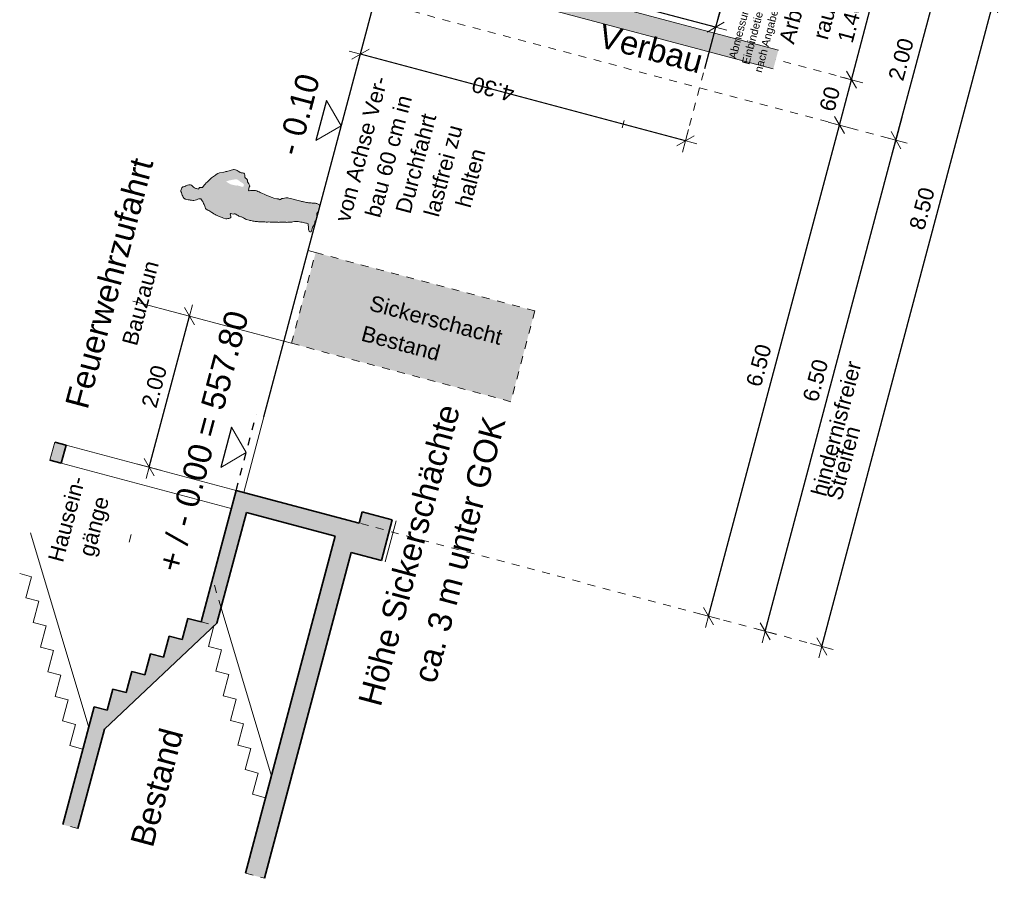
# Model space of a CAD drawing. Header units: metres. Extents: x 4462371 to 4462630, y 5328161 to 5328403.
# Tile 145 of 152: x 4462455 to 4462467, y 5328355 to 5328366. Entities that reach past the tile are written whole.
import ezdxf

# ---------------------------------------------------------------- set-up
doc = ezdxf.new("R2010")
doc.units = ezdxf.units.M
doc.header["$PDMODE"] = 65
doc.linetypes.add('AUSGEZOGEN', pattern=[0])
doc.linetypes.add('VERDECKT2_S2', pattern=[0.15, 0.1, -0.05])
for name, color, linetype, lineweight in [('Maßlinie_Allgemein', 7, 'AUSGEZOGEN', 13), ('Raum', 7, 'AUSGEZOGEN', 13), ('Standard', 7, 'AUSGEZOGEN', 13)]:
    doc.layers.add(name, color=color, linetype=linetype, lineweight=lineweight)
doc.styles.add('ARIAL', font='ARIAL.TTF')
doc.dimstyles.new('_DIMSTYLE_12', dxfattribs={"dimtxt": 0.2, "dimasz": 0.3, "dimexe": 0, "dimexo": 0, "dimgap": 0.1, "dimtad": 2, "dimrnd": 0.01, "dimzin": 4, "dimdsep": 46, "dimtxsty": 'ARIAL', "dimblk1": 'ALL_ML_STRICH', "dimblk2": 'ALL_ML_STRICH', "dimsah": 1, "dimcen": 0, "dimclrd": 7, "dimclre": 7, "dimclrt": 7, "dimadec": 0, "dimazin": 0, "dimtfac": 1, "dimtdec": 0, "dimtix": 1, "dimtmove": 2, "dimatfit": 3, "dimfxl": 0, "dimtzin": 0, "dimlwd": 0, "dimlwe": 13, "dimarcsym": 0})
doc.dimstyles.new('_DIMSTYLE_20', dxfattribs={"dimtxt": 0.2, "dimasz": 0.3, "dimexe": 0, "dimexo": 0, "dimgap": 0.1, "dimtad": 2, "dimdec": 1, "dimlfac": 100, "dimrnd": 0.5, "dimzin": 4, "dimdsep": 46, "dimtxsty": 'ARIAL', "dimblk1": 'ALL_ML_STRICH', "dimblk2": 'ALL_ML_STRICH', "dimsah": 1, "dimcen": 0, "dimclrd": 7, "dimclre": 7, "dimclrt": 7, "dimadec": 0, "dimazin": 0, "dimtfac": 1, "dimtdec": 0, "dimtix": 1, "dimtmove": 2, "dimatfit": 3, "dimfxl": 0, "dimtvp": 1.2, "dimtzin": 0, "dimlwd": 0, "dimlwe": 13, "dimarcsym": 0})
doc.dimstyles.new('_DIMSTYLE_3', dxfattribs={"dimtxt": 0.2, "dimasz": 0.3, "dimexe": 0, "dimexo": 0, "dimgap": 0.1, "dimtad": 2, "dimrnd": 0.005, "dimzin": 4, "dimdsep": 46, "dimtxsty": 'ARIAL', "dimblk1": 'ALL_ML_STRICH', "dimblk2": 'ALL_ML_STRICH', "dimsah": 1, "dimcen": 0, "dimclrd": 7, "dimclre": 7, "dimclrt": 7, "dimadec": 0, "dimazin": 0, "dimtfac": 1, "dimtdec": 0, "dimtix": 1, "dimtmove": 2, "dimatfit": 3, "dimfxl": 0, "dimtzin": 0, "dimlwd": 0, "dimlwe": 13, "dimarcsym": 0})

# ---------------------------------------------------------------- blocks, each defined once
blk = doc.blocks.new('ALL_ML_STRICH')
at = {"color": 0, "linetype": 'ByBlock', "lineweight": -2}
for p, q in [((0, -0.5), (0, 0.5)), ((-1, 0), (0.5, 0)), ((-0.3, -0.3), (0.3, 0.3))]:
    blk.add_line(p, q, dxfattribs=at)
blk = doc.blocks.new('*D401')
at = {"layer": 'DEFPOINTS', "color": 7, "linetype": 'AUSGEZOGEN', "lineweight": 13}
for p in [(4462464.211, 5328365.132), (4462459.037, 5328359.783), (4462464.23, 5328358.4)]:
    blk.add_point(p, dxfattribs=at)
at = {"layer": 'Maßlinie_Allgemein', "color": 7, "linetype": 'AUSGEZOGEN', "lineweight": -2}
for p, q in [((4462464.23, 5328358.4), (4462465.902, 5328364.681)), ((4462465.902, 5328364.681), (4462465.902, 5328364.681)), ((4462464.23, 5328358.4), (4462464.23, 5328358.4))]:
    blk.add_line(p, q, dxfattribs=at)
at = {"layer": 'Maßlinie_Allgemein', "color": 7, "linetype": 'AUSGEZOGEN', "lineweight": 13, "xscale": 0.3, "yscale": 0.3, "zscale": 0.3}
for p, rotation in [((4462465.902, 5328364.681), 75.08618496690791), ((4462464.23, 5328358.4), 255.0861849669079)]:
    blk.add_blockref('ALL_ML_STRICH', p, dxfattribs=dict(at, rotation=rotation))
at = {"layer": 'Maßlinie_Allgemein', "color": 7, "linetype": 'AUSGEZOGEN', "lineweight": 13, "insert": (4462464.813, 5328360.164), "char_height": 0.2, "width": 0.01, "attachment_point": 1, "rotation": 75.0862, "line_spacing_factor": 0.60241, "style": 'ARIAL'}
blk.add_mtext('hindernisfreier Streifen', dxfattribs=at)
at = {"layer": 'Maßlinie_Allgemein', "color": 7, "linetype": 'AUSGEZOGEN', "lineweight": 13, "insert": (4462464.873, 5328361.608), "char_height": 0.2, "width": 0.8, "attachment_point": 5, "rotation": 75.0862, "style": 'ARIAL'}
blk.add_mtext('\\A1;{\\A1;{6.50\\H0.132000;\\S^ ;}}', dxfattribs=at)
blk = doc.blocks.new('*D402')
at = {"layer": 'DEFPOINTS', "color": 7, "linetype": 'AUSGEZOGEN', "lineweight": 13}
for p in [(4462463.808, 5328367.309), (4462464.211, 5328365.132), (4462465.902, 5328364.681)]:
    blk.add_point(p, dxfattribs=at)
at = {"layer": 'Maßlinie_Allgemein', "color": 7, "linetype": 'AUSGEZOGEN', "lineweight": -2}
for p, q in [((4462465.902, 5328364.681), (4462466.417, 5328366.614)), ((4462466.417, 5328366.614), (4462466.417, 5328366.614)), ((4462465.902, 5328364.681), (4462465.902, 5328364.681))]:
    blk.add_line(p, q, dxfattribs=at)
at = {"layer": 'Maßlinie_Allgemein', "color": 7, "linetype": 'AUSGEZOGEN', "lineweight": 13, "xscale": 0.3, "yscale": 0.3, "zscale": 0.3}
for p, rotation in [((4462466.417, 5328366.614), 75.08618496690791), ((4462465.902, 5328364.681), 255.0861849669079)]:
    blk.add_blockref('ALL_ML_STRICH', p, dxfattribs=dict(at, rotation=rotation))
at = {"layer": 'Maßlinie_Allgemein', "color": 7, "linetype": 'AUSGEZOGEN', "lineweight": 13, "insert": (4462465.967, 5328365.714), "char_height": 0.2, "width": 0.8, "attachment_point": 5, "rotation": 75.0862, "style": 'ARIAL'}
blk.add_mtext('\\A1;{\\A1;{2.00\\H0.132000;\\S^ ;}}', dxfattribs=at)
blk = doc.blocks.new('*D409')
at = {"layer": 'DEFPOINTS', "color": 7, "linetype": 'AUSGEZOGEN', "lineweight": 13}
for p in [(4462456.144, 5328362.624), (4462455.291, 5328360.781), (4462456.354, 5328360.498)]:
    blk.add_point(p, dxfattribs=at)
at = {"layer": 'Maßlinie_Allgemein', "color": 7, "linetype": 'AUSGEZOGEN', "lineweight": -2}
for p, q in [((4462456.354, 5328360.498), (4462456.869, 5328362.431)), ((4462456.869, 5328362.431), (4462456.869, 5328362.431)), ((4462456.354, 5328360.498), (4462456.354, 5328360.498))]:
    blk.add_line(p, q, dxfattribs=at)
at = {"layer": 'Maßlinie_Allgemein', "color": 7, "linetype": 'AUSGEZOGEN', "lineweight": 13, "xscale": 0.3, "yscale": 0.3, "zscale": 0.3}
for p, rotation in [((4462456.869, 5328362.431), 75.0861847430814), ((4462456.354, 5328360.498), 255.0861847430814)]:
    blk.add_blockref('ALL_ML_STRICH', p, dxfattribs=dict(at, rotation=rotation))
at = {"layer": 'Maßlinie_Allgemein', "color": 7, "linetype": 'AUSGEZOGEN', "lineweight": 13, "insert": (4462456.419, 5328361.531), "char_height": 0.2, "width": 0.8, "attachment_point": 5, "rotation": 75.0862, "style": 'ARIAL'}
blk.add_mtext('\\A1;{\\A1;{2.00\\H0.132000;\\S^ ;}}', dxfattribs=at)
blk = doc.blocks.new('*D431')
at = {"layer": 'DEFPOINTS', "color": 7, "linetype": 'AUSGEZOGEN', "lineweight": 13}
for p in [(4462459.75, 5328368.39), (4462463.834, 5328367.017), (4462463.21, 5328364.674)]:
    blk.add_point(p, dxfattribs=at)
at = {"layer": 'Maßlinie_Allgemein', "color": 7, "linetype": 'AUSGEZOGEN', "lineweight": -2}
for p, q in [((4462459.055, 5328365.781), (4462459.055, 5328365.781)), ((4462463.21, 5328364.674), (4462459.055, 5328365.781)), ((4462463.21, 5328364.674), (4462463.21, 5328364.674))]:
    blk.add_line(p, q, dxfattribs=at)
at = {"layer": 'Maßlinie_Allgemein', "color": 7, "linetype": 'AUSGEZOGEN', "lineweight": 13, "xscale": 0.3, "yscale": 0.3, "zscale": 0.3}
for p, rotation in [((4462459.055, 5328365.781), 165.0861850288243), ((4462463.21, 5328364.674), 345.0861850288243)]:
    blk.add_blockref('ALL_ML_STRICH', p, dxfattribs=dict(at, rotation=rotation))
at = {"layer": 'Maßlinie_Allgemein', "color": 7, "linetype": 'AUSGEZOGEN', "lineweight": 13, "insert": (4462460.751, 5328365.333), "char_height": 0.2, "width": 0.8, "attachment_point": 5, "rotation": 165.0862, "style": 'ARIAL'}
blk.add_mtext('\\A1;{\\A1;{4.30\\H0.132000;\\S^ ;}}', dxfattribs=at)
blk = doc.blocks.new('*D433')
at = {"layer": 'DEFPOINTS', "color": 7, "linetype": 'AUSGEZOGEN', "lineweight": 13}
for p in [(4462463.834, 5328367.017), (4462461.914, 5328366.779), (4462463.596, 5328366.124)]:
    blk.add_point(p, dxfattribs=at)
at = {"layer": 'Maßlinie_Allgemein', "color": 7, "linetype": 'AUSGEZOGEN', "lineweight": -2}
for p, q in [((4462461.863, 5328366.585), (4462461.863, 5328366.585)), ((4462463.596, 5328366.124), (4462461.863, 5328366.585)), ((4462463.648, 5328366.317), (4462463.596, 5328366.124))]:
    blk.add_line(p, q, dxfattribs=at)
at = {"layer": 'Maßlinie_Allgemein', "color": 7, "linetype": 'AUSGEZOGEN', "lineweight": 13, "xscale": 0.3, "yscale": 0.3, "zscale": 0.3}
for p, rotation in [((4462461.863, 5328366.585), 165.0861849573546), ((4462463.596, 5328366.124), 345.0861849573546)]:
    blk.add_blockref('ALL_ML_STRICH', p, dxfattribs=dict(at, rotation=rotation))
at = {"layer": 'Maßlinie_Allgemein', "color": 7, "linetype": 'AUSGEZOGEN', "lineweight": 13, "insert": (4462462.203, 5328366.498), "char_height": 0.2, "width": 0.8, "attachment_point": 5, "rotation": 165.0862, "style": 'ARIAL'}
blk.add_mtext('\\A1;{\\A1;{1.79\\H0.132000;\\S^ ;}}', dxfattribs=at)
blk = doc.blocks.new('*D624')
at = {"layer": 'DEFPOINTS', "color": 7, "linetype": 'AUSGEZOGEN', "lineweight": 13}
for p in [(4462463.808, 5328367.309), (4462459.037, 5328359.783), (4462464.954, 5328358.207)]:
    blk.add_point(p, dxfattribs=at)
at = {"layer": 'Maßlinie_Allgemein', "color": 7, "linetype": 'AUSGEZOGEN', "lineweight": -2}
for p, q in [((4462464.954, 5328358.207), (4462467.142, 5328366.421)), ((4462467.142, 5328366.421), (4462467.142, 5328366.421)), ((4462464.954, 5328358.207), (4462464.954, 5328358.207))]:
    blk.add_line(p, q, dxfattribs=at)
at = {"layer": 'Maßlinie_Allgemein', "color": 7, "linetype": 'AUSGEZOGEN', "lineweight": 13, "xscale": 0.3, "yscale": 0.3, "zscale": 0.3}
for p, rotation in [((4462467.142, 5328366.421), 75.08618496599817), ((4462464.954, 5328358.207), 255.0861849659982)]:
    blk.add_blockref('ALL_ML_STRICH', p, dxfattribs=dict(at, rotation=rotation))
at = {"layer": 'Maßlinie_Allgemein', "color": 7, "linetype": 'AUSGEZOGEN', "lineweight": 13, "insert": (4462466.235, 5328363.806), "char_height": 0.2, "width": 0.8, "attachment_point": 5, "rotation": 75.0862, "style": 'ARIAL'}
blk.add_mtext('\\A1;{\\A1;{8.50\\H0.132000;\\S^ ;}}', dxfattribs=at)
blk = doc.blocks.new('*D630')
at = {"layer": 'DEFPOINTS', "color": 7, "linetype": 'AUSGEZOGEN', "lineweight": 13}
for p in [(4462459.235, 5328366.457), (4462459.037, 5328359.783), (4462463.505, 5328358.593)]:
    blk.add_point(p, dxfattribs=at)
at = {"layer": 'Maßlinie_Allgemein', "color": 7, "linetype": 'AUSGEZOGEN', "lineweight": -2}
for p, q in [((4462463.505, 5328358.593), (4462465.178, 5328364.874)), ((4462465.178, 5328364.874), (4462465.178, 5328364.874)), ((4462463.505, 5328358.593), (4462463.505, 5328358.593))]:
    blk.add_line(p, q, dxfattribs=at)
at = {"layer": 'Maßlinie_Allgemein', "color": 7, "linetype": 'AUSGEZOGEN', "lineweight": 13, "xscale": 0.3, "yscale": 0.3, "zscale": 0.3}
for p, rotation in [((4462465.178, 5328364.874), 75.08618496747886), ((4462463.505, 5328358.593), 255.0861849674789)]:
    blk.add_blockref('ALL_ML_STRICH', p, dxfattribs=dict(at, rotation=rotation))
at = {"layer": 'Maßlinie_Allgemein', "color": 7, "linetype": 'AUSGEZOGEN', "lineweight": 13, "insert": (4462464.148, 5328361.801), "char_height": 0.2, "width": 0.8, "attachment_point": 5, "rotation": 75.0862, "style": 'ARIAL'}
blk.add_mtext('\\A1;{\\A1;{6.50\\H0.132000;\\S^ ;}}', dxfattribs=at)
blk = doc.blocks.new('*D631')
at = {"layer": 'DEFPOINTS', "color": 7, "linetype": 'AUSGEZOGEN', "lineweight": 13}
for p in [(4462459.235, 5328366.457), (4462464.366, 5328365.712), (4462465.178, 5328364.874)]:
    blk.add_point(p, dxfattribs=at)
at = {"layer": 'Maßlinie_Allgemein', "color": 7, "linetype": 'AUSGEZOGEN', "lineweight": -2}
for p, q in [((4462465.178, 5328364.874), (4462465.332, 5328365.454)), ((4462465.332, 5328365.454), (4462465.332, 5328365.454)), ((4462465.178, 5328364.874), (4462465.178, 5328364.874))]:
    blk.add_line(p, q, dxfattribs=at)
at = {"layer": 'Maßlinie_Allgemein', "color": 7, "linetype": 'AUSGEZOGEN', "lineweight": 13, "xscale": 0.3, "yscale": 0.3, "zscale": 0.3}
for p, rotation in [((4462465.332, 5328365.454), 75.08618496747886), ((4462465.178, 5328364.874), 255.0861849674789)]:
    blk.add_blockref('ALL_ML_STRICH', p, dxfattribs=dict(at, rotation=rotation))
at = {"layer": 'Maßlinie_Allgemein', "color": 7, "linetype": 'AUSGEZOGEN', "lineweight": 13, "insert": (4462465.056, 5328365.208), "char_height": 0.2, "width": 0.8, "attachment_point": 5, "rotation": 75.0862, "style": 'ARIAL'}
blk.add_mtext('\\A1;{\\A1;{60\\H0.132000;\\S^ ;}}', dxfattribs=at)
blk = doc.blocks.new('*D632')
at = {"layer": 'DEFPOINTS', "color": 7, "linetype": 'AUSGEZOGEN', "lineweight": 13}
for p in [(4462463.808, 5328367.309), (4462464.366, 5328365.712), (4462465.332, 5328365.454)]:
    blk.add_point(p, dxfattribs=at)
at = {"layer": 'Maßlinie_Allgemein', "color": 7, "linetype": 'AUSGEZOGEN', "lineweight": -2}
for p, q in [((4462465.332, 5328365.454), (4462465.692, 5328366.807)), ((4462465.692, 5328366.807), (4462465.692, 5328366.807)), ((4462465.332, 5328365.454), (4462465.332, 5328365.454))]:
    blk.add_line(p, q, dxfattribs=at)
at = {"layer": 'Maßlinie_Allgemein', "color": 7, "linetype": 'AUSGEZOGEN', "lineweight": 13, "xscale": 0.3, "yscale": 0.3, "zscale": 0.3}
for p, rotation in [((4462465.692, 5328366.807), 75.08618496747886), ((4462465.332, 5328365.454), 255.0861849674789)]:
    blk.add_blockref('ALL_ML_STRICH', p, dxfattribs=dict(at, rotation=rotation))
at = {"layer": 'Maßlinie_Allgemein', "color": 7, "linetype": 'AUSGEZOGEN', "lineweight": 13, "insert": (4462465.319, 5328366.197), "char_height": 0.2, "width": 0.8, "attachment_point": 5, "rotation": 75.0862, "style": 'ARIAL'}
blk.add_mtext('\\A1;{\\A1;{1.40\\H0.132000;\\S^ ;}}', dxfattribs=at)

msp = doc.modelspace()

# ---------------------------------------------------------------- hatches: boundary and pattern name
at = {"layer": 'Standard', "linetype": 'AUSGEZOGEN', "lineweight": 13}
for color, points in [(255, [(4462464.39793, 5328365.83244), (4462459.42152, 5328367.15784), (4462459.35718, 5328366.91627), (4462464.33359, 5328365.59086)]), (176, [(4462457.42881, 5328364.10863), (4462457.42156, 5328364.10932), (4462457.40896, 5328364.11268), (4462457.39141, 5328364.11876), (4462457.37523, 5328364.12734), (4462457.36617, 5328364.1333), (4462457.35693, 5328364.1386), (4462457.3472, 5328364.14474), (4462457.33783, 5328364.15221), (4462457.38384, 5328364.16765), (4462457.39719, 5328364.16978), (4462457.42556, 5328364.175), (4462457.43675, 5328364.177), (4462457.44732, 5328364.17813), (4462457.47819, 5328364.29401), (4462457.47039, 5328364.29798), (4462457.45797, 5328364.302), (4462457.44068, 5328364.30376), (4462457.43003, 5328364.30376), (4462457.41885, 5328364.30177), (4462457.40029, 5328364.29606), (4462457.37872, 5328364.28974), (4462457.35914, 5328364.28287), (4462457.34729, 5328364.28106), (4462457.33593, 5328364.27841), (4462457.32541, 5328364.27623), (4462457.30871, 5328364.27216), (4462457.25112, 5328364.26123), (4462457.23352, 5328364.25384), (4462457.21187, 5328364.24186), (4462457.20012, 5328364.23505), (4462457.18915, 5328364.22589), (4462457.18832, 5328364.22541), (4462457.1747, 5328364.21696), (4462457.16441, 5328364.20763), (4462457.15044, 5328364.19786), (4462457.13644, 5328364.18526), (4462457.1219, 5328364.17067), (4462457.10873, 5328364.15855), (4462457.09605, 5328364.14559), (4462457.08372, 5328364.13397), (4462457.06984, 5328364.1192), (4462457.06136, 5328364.10867), (4462457.04404, 5328364.0863), (4462457.03357, 5328364.07631), (4462457.02155, 5328364.07383), (4462457.01142, 5328364.07582), (4462456.99843, 5328364.07502), (4462456.98994, 5328364.0645), (4462456.98332, 5328364.05561), (4462456.97368, 5328364.05676), (4462456.96011, 5328364.06179), (4462456.95083, 5328364.06427), (4462456.93332, 5328364.07318), (4462456.92094, 5328364.08004), (4462456.91223, 5328364.08732), (4462456.90157, 5328364.09798), (4462456.89353, 5328364.10509), (4462456.88358, 5328364.10774), (4462456.87377, 5328364.10822), (4462456.86029, 5328364.10826), (4462456.84526, 5328364.10516), (4462456.83298, 5328364.10099), (4462456.83305, 5328364.10097), (4462456.82232, 5328364.09636), (4462456.80889, 5328364.08858), (4462456.79483, 5328364.0838), (4462456.7838, 5328364.0853), (4462456.77247, 5328364.06916), (4462456.76597, 5328364.0581), (4462456.75882, 5328364.03658), (4462456.75997, 5328364.02491), (4462456.76524, 5328364.01001), (4462456.77245, 5328363.99176), (4462456.77674, 5328363.97854), (4462456.78316, 5328363.96264), (4462456.78895, 5328363.94973), (4462456.79629, 5328363.93996), (4462456.80434, 5328363.93285), (4462456.81309, 5328363.92839), (4462456.82352, 5328363.9249), (4462456.83612, 5328363.92154), (4462456.85155, 5328363.91814), (4462456.86901, 5328363.91705), (4462456.87979, 5328363.91488), (4462456.89606, 5328363.91197), (4462456.91202, 5328363.91056), (4462456.92683, 5328363.91017), (4462456.94367, 5328363.91208), (4462456.95923, 5328363.91716), (4462456.97668, 5328363.92671), (4462456.98839, 5328363.93069), (4462457.00572, 5328363.93176), (4462457.01483, 5328363.92863), (4462457.02367, 5328363.91917), (4462457.03313, 5328363.90671), (4462457.04251, 5328363.88859), (4462457.05025, 5328363.87232), (4462457.05538, 5328363.8596), (4462457.06003, 5328363.84771), (4462457.06365, 5328363.83467), (4462457.06879, 5328363.82194), (4462457.0744, 5328363.80837), (4462457.08294, 5328363.80042), (4462457.10438, 5328363.78761), (4462457.11791, 5328363.77974), (4462457.12945, 5328363.77241), (4462457.14364, 5328363.76437), (4462457.15385, 5328363.75739), (4462457.16358, 5328363.75125), (4462457.18038, 5328363.73968), (4462457.19554, 5328363.72995), (4462457.20876, 5328363.72359), (4462457.22282, 5328363.71772), (4462457.24828, 5328363.70667), (4462457.26283, 5328363.69996), (4462457.28515, 5328363.69046), (4462457.30252, 5328363.6837), (4462457.31477, 5328363.68044)]), (176, [(4462457.83424, 5328363.63511), (4462457.85104, 5328363.63419), (4462457.86669, 5328363.63428), (4462457.8845, 5328363.63451), (4462457.89997, 5328363.63394), (4462457.91761, 5328363.6335), (4462457.93109, 5328363.63347), (4462457.94391, 5328363.6336), (4462457.95372, 5328363.63312), (4462457.96371, 5328363.6333), (4462457.97352, 5328363.63281), (4462457.98731, 5328363.63127), (4462457.99996, 5328363.63075), (4462458.01092, 5328363.62925), (4462458.02108, 5328363.63008), (4462458.03275, 5328363.63124), (4462458.04659, 5328363.63252), (4462458.06555, 5328363.63174), (4462458.08933, 5328363.63037), (4462458.09998, 5328363.63038), (4462458.11196, 5328363.63003), (4462458.12478, 5328363.63016), (4462458.13543, 5328363.63017), (4462458.14825, 5328363.6303), (4462458.16324, 5328363.63058), (4462458.17658, 5328363.6327), (4462458.18861, 5328363.63518), (4462458.21018, 5328363.64151), (4462458.22317, 5328363.6423), (4462458.23846, 5328363.64107), (4462458.2599, 5328363.63892), (4462458.27767, 5328363.63631), (4462458.2946, 5328363.63322), (4462458.30888, 5328363.63084), (4462458.3263, 5328363.62691), (4462458.34106, 5328363.62369), (4462458.35565, 5328363.6198), (4462458.36644, 5328363.61764), (4462458.37674, 5328363.61632), (4462458.38611, 5328363.60885), (4462458.38761, 5328363.59851), (4462458.38713, 5328363.58869), (4462458.38961, 5328363.57667), (4462458.39027, 5328363.56584), (4462458.38993, 5328363.55387), (4462458.39113, 5328363.53437), (4462458.39834, 5328363.51612), (4462458.41385, 5328363.50773), (4462458.42535, 5328363.50822), (4462458.43056, 5328363.52245), (4462458.44151, 5328363.56356), (4462458.44738, 5328363.57762), (4462458.45317, 5328363.58602), (4462458.46391, 5328363.60234), (4462458.47009, 5328363.62554), (4462458.47358, 5328363.63597), (4462458.48193, 5328363.64867), (4462458.48745, 5328363.66139), (4462458.49217, 5328363.67647), (4462458.4938, 5328363.69592), (4462458.49561, 5328363.70538), (4462458.49614, 5328363.71802), (4462458.49613, 5328363.72867), (4462458.49834, 5328363.74228), (4462458.50784, 5328363.75396), (4462458.51844, 5328363.77244), (4462458.52348, 5328363.78601), (4462458.53054, 5328363.81253), (4462458.53191, 5328363.82566), (4462458.53181, 5328363.85196), (4462458.50776, 5328363.86831), (4462458.49781, 5328363.87096), (4462458.48818, 5328363.8721), (4462458.47872, 5328363.87391), (4462458.46842, 5328363.87524), (4462458.4541, 5328363.87479), (4462458.43832, 5328363.87686), (4462458.42687, 5328363.8792), (4462458.41688, 5328363.87902), (4462458.4034, 5328363.87906), (4462458.39027, 5328363.88043), (4462458.37665, 5328363.88263), (4462458.36719, 5328363.88444), (4462458.34995, 5328363.88903), (4462458.33718, 5328363.89173), (4462458.32555, 5328363.89341), (4462458.31459, 5328363.8949), (4462458.30182, 5328363.89759), (4462458.2912, 5328363.90042), (4462458.2771, 5328363.90346), (4462458.16106, 5328363.93437), (4462458.14016, 5328363.93852), (4462458.12738, 5328363.94121), (4462458.11275, 5328363.94227), (4462458.09993, 5328363.94213), (4462458.08393, 5328363.94072), (4462458.06506, 5328363.93651), (4462458.0507, 5328363.93324), (4462458.03191, 5328363.92403), (4462458.01547, 5328363.91563), (4462458.01414, 5328363.92663), (4462458.00557, 5328363.93176), (4462457.99456, 5328363.93043), (4462457.98439, 5328363.92958), (4462457.9466, 5328363.93965), (4462457.92741, 5328363.94761), (4462457.91318, 5328363.95282), (4462457.90407, 5328363.95595), (4462457.89448, 5328363.95993), (4462457.88404, 5328363.96342), (4462457.86884, 5328363.97031), (4462457.85924, 5328363.97428), (4462457.84947, 5328363.9776), (4462457.83957, 5328363.98307), (4462457.82436, 5328363.98996), (4462457.80487, 5328363.99941), (4462457.79346, 5328364.00459), (4462457.7832, 5328364.00873), (4462457.77229, 5328364.01306), (4462457.7619, 5328364.01938), (4462457.74452, 5328364.02614), (4462457.72914, 5328364.03236), (4462457.71473, 5328364.03691), (4462457.70076, 5328364.0378), (4462457.68958, 5328364.0358), (4462457.68458, 5328364.03571), (4462457.67212, 5328364.0369), (4462457.66213, 5328364.03673), (4462457.6513, 5328364.03605), (4462457.63163, 5328364.03419), (4462457.62305, 5328364.03932), (4462457.62658, 5328364.05258), (4462457.62998, 5328364.06801), (4462457.63197, 5328364.07813), (4462457.64151, 5328364.09263), (4462457.63753, 5328364.10434), (4462457.62683, 5328364.12282), (4462457.61922, 5328364.13692), (4462457.6106, 5328364.14986), (4462457.61011, 5328364.16136), (4462457.60993, 5328364.17134), (4462457.60179, 5328364.18346), (4462457.59273, 5328364.18942), (4462457.58451, 5328364.19587), (4462457.57721, 5328364.20846), (4462457.5772, 5328364.21912), (4462457.57658, 5328364.23278), (4462457.57185, 5328364.24966), (4462457.56216, 5328364.25863), (4462457.54656, 5328364.26136), (4462457.5318, 5328364.26459), (4462457.51871, 5328364.26878), (4462457.50107, 5328364.27987), (4462457.49068, 5328364.28619), (4462457.47914, 5328364.29352), (4462457.47819, 5328364.29401), (4462457.44732, 5328364.17813), (4462457.45575, 5328364.17903), (4462457.46923, 5328364.17899), (4462457.48218, 5328364.17697), (4462457.49487, 5328364.16861), (4462457.51181, 5328364.15487), (4462457.52069, 5328364.14824), (4462457.52909, 5328364.14246), (4462457.53833, 5328364.13716), (4462457.55071, 5328364.1303), (4462457.55907, 5328364.12169), (4462457.56517, 5328364.10728), (4462457.56252, 5328364.09734), (4462457.55939, 5328364.08823), (4462457.5475, 5328364.08359), (4462457.49578, 5328364.09736), (4462457.47907, 5328364.10394), (4462457.46568, 5328364.09899), (4462457.45657, 5328364.10212), (4462457.43403, 5328364.10813), (4462457.42881, 5328364.10863), (4462457.31477, 5328363.68044), (4462457.33302, 5328363.67558), (4462457.34801, 5328363.67585), (4462457.36052, 5328363.67749), (4462457.37068, 5328363.67833), (4462457.38527, 5328363.6851), (4462457.39654, 5328363.69275), (4462457.39759, 5328363.70739), (4462457.39414, 5328363.72108), (4462457.39082, 5328363.73262), (4462457.39944, 5328363.74098), (4462457.41221, 5328363.73828), (4462457.42897, 5328363.73453), (4462457.44068, 5328363.73852), (4462457.45253, 5328363.74033), (4462457.46393, 5328363.73516), (4462457.48038, 5328363.72226), (4462457.49209, 5328363.71559), (4462457.502, 5328363.71011), (4462457.52401, 5328363.70212), (4462457.53444, 5328363.69863), (4462457.55231, 5328363.69103), (4462457.56123, 5328363.68723), (4462457.57079, 5328363.68043), (4462457.58051, 5328363.67429), (4462457.59488, 5328363.6669), (4462457.63201, 5328363.65702), (4462457.64147, 5328363.65521), (4462457.65491, 5328363.65234), (4462457.66967, 5328363.64912), (4462457.67962, 5328363.64647), (4462457.69739, 5328363.64387), (4462457.70769, 5328363.64254), (4462457.71883, 5328363.64171), (4462457.73859, 5328363.63857), (4462457.75105, 5328363.63739), (4462457.76604, 5328363.63766), (4462457.77934, 5328363.63695), (4462457.79733, 5328363.63784), (4462457.81528, 5328363.6359)]), (255, [(4462460.97574, 5328361.33678), (4462461.28457, 5328362.49636), (4462458.48226, 5328363.24272), (4462458.17343, 5328362.08314)]), (254, [(4462455.22945, 5328360.54912), (4462455.29122, 5328360.78104), (4462455.14627, 5328360.81964), (4462455.0845, 5328360.58773)]), (254, [(4462457.46542, 5328360.20196), (4462457.16343, 5328359.06807), (4462457.27289, 5328358.70198), (4462457.59692, 5328359.91857), (4462458.7333, 5328359.61591), (4462457.58545, 5328355.30615), (4462457.82703, 5328355.24181), (4462458.93628, 5328359.40662), (4462459.3228, 5328359.30368), (4462459.46178, 5328359.82549), (4462459.07526, 5328359.92843), (4462459.03665, 5328359.78349)]), (254, [(4462457.18815, 5328358.47515), (4462457.22063, 5328358.50574), (4462457.27289, 5328358.70198), (4462457.16343, 5328359.06807), (4462457.01761, 5328358.52058)]), (254, [(4462456.61004, 5328358.33937), (4462456.53798, 5328358.0688), (4462456.37023, 5328358.11348), (4462456.29816, 5328357.84291), (4462456.13041, 5328357.88759), (4462456.05835, 5328357.61702), (4462455.8906, 5328357.6617), (4462455.81853, 5328357.39113), (4462455.65078, 5328357.43581), (4462455.24929, 5328355.92836), (4462455.44255, 5328355.87689), (4462455.78174, 5328357.15041), (4462457.18195, 5328358.46931), (4462457.18381, 5328358.47631), (4462457.01761, 5328358.52058), (4462456.84986, 5328358.56525), (4462456.77779, 5328358.29469)])]:
    msp.add_hatch(color=color, dxfattribs=at).paths.add_polyline_path(points)

# ---------------------------------------------------------------- linework, layer by layer
at = {"layer": 'Raum', "color": 52, "linetype": 'AUSGEZOGEN', "lineweight": 13}
msp.add_lwpolyline([(4462456.7838, 5328364.0853), (4462456.79483, 5328364.0838), (4462456.80889, 5328364.08858), (4462456.82232, 5328364.09636), (4462456.83355, 5328364.10118), (4462456.84526, 5328364.10516), (4462456.86029, 5328364.10826), (4462456.87377, 5328364.10822), (4462456.88358, 5328364.10774), (4462456.89353, 5328364.10509), (4462456.90157, 5328364.09798), (4462456.91223, 5328364.08732), (4462456.92094, 5328364.08004), (4462456.93332, 5328364.07318), (4462456.95083, 5328364.06427), (4462456.96011, 5328364.06179), (4462456.97368, 5328364.05676), (4462456.98332, 5328364.05561), (4462456.98994, 5328364.0645), (4462456.99843, 5328364.07502), (4462457.01142, 5328364.07582), (4462457.02155, 5328364.07383), (4462457.03357, 5328364.07631), (4462457.04404, 5328364.0863), (4462457.06136, 5328364.10867), (4462457.06984, 5328364.1192), (4462457.08372, 5328364.13397), (4462457.09605, 5328364.14559), (4462457.10873, 5328364.15855), (4462457.1219, 5328364.17067), (4462457.13644, 5328364.18526), (4462457.15044, 5328364.19786), (4462457.16441, 5328364.20763), (4462457.1747, 5328364.21696), (4462457.18832, 5328364.22541), (4462457.18915, 5328364.22589), (4462457.20012, 5328364.23505), (4462457.21187, 5328364.24186), (4462457.23352, 5328364.25384), (4462457.25112, 5328364.26123), (4462457.30871, 5328364.27216), (4462457.32541, 5328364.27623), (4462457.33593, 5328364.27841), (4462457.34729, 5328364.28106), (4462457.35914, 5328364.28287), (4462457.37872, 5328364.28974), (4462457.40029, 5328364.29606), (4462457.41885, 5328364.30177), (4462457.43003, 5328364.30376), (4462457.44068, 5328364.30376), (4462457.45797, 5328364.302), (4462457.47039, 5328364.29798), (4462457.47914, 5328364.29352), (4462457.49068, 5328364.28619), (4462457.50107, 5328364.27987), (4462457.51871, 5328364.26878), (4462457.5318, 5328364.26459), (4462457.54656, 5328364.26136), (4462457.56216, 5328364.25863), (4462457.57185, 5328364.24966), (4462457.57658, 5328364.23278), (4462457.5772, 5328364.21912), (4462457.57721, 5328364.20846), (4462457.58451, 5328364.19587), (4462457.59273, 5328364.18942), (4462457.60179, 5328364.18346), (4462457.60993, 5328364.17134), (4462457.61011, 5328364.16136), (4462457.6106, 5328364.14986), (4462457.61922, 5328364.13692), (4462457.62683, 5328364.12282), (4462457.63753, 5328364.10434), (4462457.64151, 5328364.09263), (4462457.63197, 5328364.07813), (4462457.62998, 5328364.06801), (4462457.62658, 5328364.05258), (4462457.62305, 5328364.03932), (4462457.63163, 5328364.03419), (4462457.6513, 5328364.03605), (4462457.66213, 5328364.03673), (4462457.67212, 5328364.0369), (4462457.68458, 5328364.03571), (4462457.68958, 5328364.0358), (4462457.70076, 5328364.0378), (4462457.71473, 5328364.03691), (4462457.72914, 5328364.03236), (4462457.74452, 5328364.02614), (4462457.7619, 5328364.01938), (4462457.77229, 5328364.01306), (4462457.7832, 5328364.00873), (4462457.79346, 5328364.00459), (4462457.80487, 5328363.99941), (4462457.82436, 5328363.98996), (4462457.83957, 5328363.98307), (4462457.84947, 5328363.9776), (4462457.85924, 5328363.97428), (4462457.86884, 5328363.97031), (4462457.88404, 5328363.96342), (4462457.89448, 5328363.95993), (4462457.90407, 5328363.95595), (4462457.91318, 5328363.95282), (4462457.92741, 5328363.94761), (4462457.9466, 5328363.93965), (4462457.98439, 5328363.92958), (4462457.99456, 5328363.93043), (4462458.00557, 5328363.93176), (4462458.01414, 5328363.92663), (4462458.01547, 5328363.91563), (4462458.03191, 5328363.92403), (4462458.0507, 5328363.93324), (4462458.06506, 5328363.93651), (4462458.08393, 5328363.94072), (4462458.09993, 5328363.94213), (4462458.11275, 5328363.94227), (4462458.12738, 5328363.94121), (4462458.14016, 5328363.93852), (4462458.16106, 5328363.93437), (4462458.2771, 5328363.90346), (4462458.2912, 5328363.90042), (4462458.30182, 5328363.89759), (4462458.31459, 5328363.8949), (4462458.32555, 5328363.89341), (4462458.33718, 5328363.89173), (4462458.34995, 5328363.88903), (4462458.36719, 5328363.88444), (4462458.37665, 5328363.88263), (4462458.39027, 5328363.88043), (4462458.4034, 5328363.87906), (4462458.41688, 5328363.87902), (4462458.42687, 5328363.8792), (4462458.43832, 5328363.87686), (4462458.4541, 5328363.87479), (4462458.46842, 5328363.87524), (4462458.47872, 5328363.87391), (4462458.48818, 5328363.8721), (4462458.49781, 5328363.87096), (4462458.50776, 5328363.86831), (4462458.53181, 5328363.85196), (4462458.53191, 5328363.82566), (4462458.53054, 5328363.81253), (4462458.52348, 5328363.78601), (4462458.51844, 5328363.77244), (4462458.50784, 5328363.75396), (4462458.49834, 5328363.74228), (4462458.49613, 5328363.72867), (4462458.49614, 5328363.71802), (4462458.49561, 5328363.70538), (4462458.4938, 5328363.69592), (4462458.49217, 5328363.67647), (4462458.48745, 5328363.66139), (4462458.48193, 5328363.64867), (4462458.47358, 5328363.63597), (4462458.47009, 5328363.62554), (4462458.46391, 5328363.60234), (4462458.45317, 5328363.58602), (4462458.44738, 5328363.57762), (4462458.44151, 5328363.56356), (4462458.43056, 5328363.52245), (4462458.42535, 5328363.50822), (4462458.41385, 5328363.50773), (4462458.39834, 5328363.51612), (4462458.39113, 5328363.53437), (4462458.38993, 5328363.55387), (4462458.39027, 5328363.56584), (4462458.38961, 5328363.57667), (4462458.38713, 5328363.58869), (4462458.38761, 5328363.59851), (4462458.38611, 5328363.60885), (4462458.37674, 5328363.61632), (4462458.36644, 5328363.61764), (4462458.35565, 5328363.6198), (4462458.34106, 5328363.62369), (4462458.3263, 5328363.62691), (4462458.30888, 5328363.63084), (4462458.2946, 5328363.63322), (4462458.27767, 5328363.63631), (4462458.2599, 5328363.63892), (4462458.23846, 5328363.64107), (4462458.22317, 5328363.6423), (4462458.21018, 5328363.64151), (4462458.18861, 5328363.63518), (4462458.17658, 5328363.6327), (4462458.16324, 5328363.63058), (4462458.14825, 5328363.6303), (4462458.13543, 5328363.63017), (4462458.12478, 5328363.63016), (4462458.11196, 5328363.63003), (4462458.09998, 5328363.63038), (4462458.08933, 5328363.63037), (4462458.06555, 5328363.63174), (4462458.04659, 5328363.63252), (4462458.03275, 5328363.63124), (4462458.02108, 5328363.63008), (4462458.01092, 5328363.62925), (4462457.99996, 5328363.63075), (4462457.98731, 5328363.63127), (4462457.97352, 5328363.63281), (4462457.96371, 5328363.6333), (4462457.95372, 5328363.63312), (4462457.94391, 5328363.6336), (4462457.93109, 5328363.63347), (4462457.91761, 5328363.6335), (4462457.89997, 5328363.63394), (4462457.8845, 5328363.63451), (4462457.86669, 5328363.63428), (4462457.85104, 5328363.63419), (4462457.83424, 5328363.63511), (4462457.81528, 5328363.6359), (4462457.79733, 5328363.63784), (4462457.77934, 5328363.63695), (4462457.76604, 5328363.63766), (4462457.75105, 5328363.63739), (4462457.73859, 5328363.63857), (4462457.71883, 5328363.64171), (4462457.70769, 5328363.64254), (4462457.69739, 5328363.64387), (4462457.67962, 5328363.64647), (4462457.66967, 5328363.64912), (4462457.65491, 5328363.65234), (4462457.64147, 5328363.65521), (4462457.63201, 5328363.65702), (4462457.59488, 5328363.6669), (4462457.58051, 5328363.67429), (4462457.57079, 5328363.68043), (4462457.56123, 5328363.68723), (4462457.55231, 5328363.69103), (4462457.53444, 5328363.69863), (4462457.52401, 5328363.70212), (4462457.502, 5328363.71011), (4462457.49209, 5328363.71559), (4462457.48038, 5328363.72226), (4462457.46393, 5328363.73516), (4462457.45253, 5328363.74033), (4462457.44068, 5328363.73852), (4462457.42897, 5328363.73453), (4462457.41221, 5328363.73828), (4462457.39944, 5328363.74098), (4462457.39082, 5328363.73262), (4462457.39414, 5328363.72108), (4462457.39759, 5328363.70739), (4462457.39654, 5328363.69275), (4462457.38527, 5328363.6851), (4462457.37068, 5328363.67833), (4462457.36052, 5328363.67749), (4462457.34801, 5328363.67585), (4462457.33302, 5328363.67558), (4462457.30252, 5328363.6837), (4462457.28515, 5328363.69046), (4462457.26283, 5328363.69996), (4462457.24828, 5328363.70667), (4462457.22282, 5328363.71772), (4462457.20876, 5328363.72359), (4462457.19554, 5328363.72995), (4462457.18038, 5328363.73968), (4462457.16358, 5328363.75125), (4462457.15385, 5328363.75739), (4462457.14364, 5328363.76437), (4462457.12945, 5328363.77241), (4462457.11791, 5328363.77974), (4462457.10438, 5328363.78761), (4462457.08294, 5328363.80042), (4462457.0744, 5328363.80837), (4462457.06879, 5328363.82194), (4462457.06365, 5328363.83467), (4462457.06003, 5328363.84771), (4462457.05538, 5328363.8596), (4462457.05025, 5328363.87232), (4462457.04251, 5328363.88859), (4462457.03313, 5328363.90671), (4462457.02367, 5328363.91917), (4462457.01483, 5328363.92863), (4462457.00572, 5328363.93176), (4462456.98839, 5328363.93069), (4462456.97668, 5328363.92671), (4462456.95923, 5328363.91716), (4462456.94367, 5328363.91208), (4462456.92683, 5328363.91017), (4462456.91202, 5328363.91056), (4462456.89606, 5328363.91197), (4462456.87979, 5328363.91488), (4462456.86901, 5328363.91705), (4462456.85155, 5328363.91814), (4462456.83612, 5328363.92154), (4462456.82352, 5328363.9249), (4462456.81309, 5328363.92839), (4462456.80434, 5328363.93285), (4462456.79629, 5328363.93996), (4462456.78895, 5328363.94973), (4462456.78316, 5328363.96264), (4462456.77674, 5328363.97854), (4462456.77245, 5328363.99176), (4462456.76524, 5328364.01001), (4462456.75997, 5328364.02491), (4462456.75882, 5328364.03658), (4462456.76597, 5328364.0581), (4462456.77247, 5328364.06916), (4462456.7838, 5328364.0853)], close=True, dxfattribs=at)
at = {"layer": 'Standard', "color": 7, "linetype": 'AUSGEZOGEN', "lineweight": 25}
for p, q in [((4462457.81942, 5328361.14254), (4462459.4923, 5328367.42358)), ((4462463.83422, 5328367.01744), (4462463.45461, 5328365.59212)), ((4462458.62229, 5328365.18734), (4462458.48581, 5328364.67487)), ((4462457.40612, 5328361.0096), (4462457.26963, 5328360.49713))]:
    msp.add_line(p, q, dxfattribs=at)
at = {"layer": 'Standard', "color": 7, "linetype": 'AUSGEZOGEN', "lineweight": 18}
for p, q in [((4462459.42152, 5328367.15784), (4462464.39793, 5328365.83244)), ((4462459.35718, 5328366.91627), (4462464.33359, 5328365.59086)), ((4462456.14416, 5328362.62359), (4462458.07679, 5328362.10885)), ((4462457.46542, 5328360.20196), (4462455.29122, 5328360.78104)), ((4462457.40366, 5328359.97005), (4462455.22945, 5328360.54912))]:
    msp.add_line(p, q, dxfattribs=at)
at = {"layer": 'Standard', "color": 7, "linetype": 'VERDECKT2_S2', "lineweight": 18}
for p, q in [((4462458.75178, 5328366.58595), (4462465.90239, 5328364.68147)), ((4462465.33208, 5328365.45428), (4462464.36576, 5328365.71165)), ((4462463.21011, 5328364.67413), (4462463.45461, 5328365.59212)), ((4462458.17343, 5328362.08314), (4462458.48226, 5328363.24272)), ((4462458.48226, 5328363.24272), (4462461.28457, 5328362.49636)), ((4462461.28457, 5328362.49636), (4462460.97574, 5328361.33678)), ((4462460.97574, 5328361.33678), (4462458.17343, 5328362.08314)), ((4462464.95425, 5328358.20741), (4462459.03665, 5328359.78349))]:
    msp.add_line(p, q, dxfattribs=at)
at = {"layer": 'Standard', "color": 7, "linetype": 'AUSGEZOGEN', "lineweight": 13}
for p, q in [((4462458.81028, 5328364.86286), (4462458.62229, 5328365.18734)), ((4462458.81028, 5328364.86286), (4462458.48581, 5328364.67487)), ((4462457.81942, 5328361.14254), (4462457.56206, 5328360.17623)), ((4462457.59411, 5328360.68512), (4462457.40612, 5328361.0096)), ((4462455.14627, 5328360.81964), (4462455.0845, 5328360.58773)), ((4462457.59411, 5328360.68512), (4462457.26963, 5328360.49713)), ((4462459.37112, 5328359.29081), (4462459.5101, 5328359.81262)), ((4462455.58041, 5328357.1716), (4462454.8369, 5328359.65806)), ((4462456.09937, 5328359.54128), (4462456.12511, 5328359.63791)), ((4462454.69845, 5328359.13825), (4462454.84765, 5328359.09852)), ((4462454.84765, 5328359.09852), (4462454.77559, 5328358.82795)), ((4462454.77559, 5328358.82795), (4462454.9418, 5328358.78368)), ((4462454.9418, 5328358.78368), (4462454.86973, 5328358.51311)), ((4462457.91657, 5328356.54939), (4462457.27289, 5328358.70198)), ((4462454.86973, 5328358.51311), (4462455.03594, 5328358.46885)), ((4462455.03594, 5328358.46885), (4462454.96388, 5328358.19828)), ((4462457.18195, 5328358.46931), (4462457.11175, 5328358.20574)), ((4462454.96388, 5328358.19828), (4462455.13008, 5328358.15401)), ((4462457.11175, 5328358.20574), (4462457.27796, 5328358.16147)), ((4462455.13008, 5328358.15401), (4462455.05802, 5328357.88344)), ((4462457.27796, 5328358.16147), (4462457.20589, 5328357.89091)), ((4462455.05802, 5328357.88344), (4462455.22423, 5328357.83918)), ((4462455.22423, 5328357.83918), (4462455.15216, 5328357.56861)), ((4462457.20589, 5328357.89091), (4462457.3721, 5328357.84664)), ((4462457.3721, 5328357.84664), (4462457.30004, 5328357.57607)), ((4462455.15216, 5328357.56861), (4462455.31837, 5328357.52434)), ((4462457.30004, 5328357.57607), (4462457.46624, 5328357.5318)), ((4462455.31837, 5328357.52434), (4462455.24631, 5328357.25377)), ((4462457.46624, 5328357.5318), (4462457.39418, 5328357.26124)), ((4462455.24631, 5328357.25377), (4462455.41251, 5328357.20951)), ((4462455.41251, 5328357.20951), (4462455.34045, 5328356.93894)), ((4462457.39418, 5328357.26124), (4462457.56039, 5328357.21697)), ((4462457.56039, 5328357.21697), (4462457.48833, 5328356.9464)), ((4462455.34045, 5328356.93894), (4462455.50666, 5328356.89467)), ((4462457.48833, 5328356.9464), (4462457.65453, 5328356.90213)), ((4462457.65453, 5328356.90213), (4462457.58247, 5328356.63157)), ((4462457.58247, 5328356.63157), (4462457.74867, 5328356.5873)), ((4462457.74867, 5328356.5873), (4462457.67661, 5328356.31673)), ((4462457.67661, 5328356.31673), (4462457.84282, 5328356.27247))]:
    msp.add_line(p, q, dxfattribs=at)
at = {"layer": 'Standard', "color": 7, "linetype": 'VERDECKT2_S2', "lineweight": 13}
for p, q in [((4462462.40229, 5328364.83754), (4462462.42803, 5328364.93417)), ((4462458.48226, 5328363.24272), (4462458.38563, 5328363.26846)), ((4462458.17343, 5328362.08314), (4462458.07679, 5328362.10888)), ((4462457.27289, 5328358.70198), (4462457.16343, 5328359.06807)), ((4462457.01761, 5328358.52058), (4462457.18381, 5328358.47631)), ((4462457.18195, 5328358.46931), (4462457.18381, 5328358.47631)), ((4462455.44255, 5328355.87689), (4462455.24929, 5328355.92836)), ((4462457.58545, 5328355.30615), (4462457.82703, 5328355.24181))]:
    msp.add_line(p, q, dxfattribs=at)
at = {"layer": 'Standard', "color": 7, "linetype": 'VERDECKT2_S2', "lineweight": 25}
msp.add_line((4462457.46542, 5328360.20196), (4462457.72279, 5328361.16828), dxfattribs=at)
at = {"layer": 'Standard', "color": 7, "linetype": 'AUSGEZOGEN', "lineweight": 35}
for p, q in [((4462455.29122, 5328360.78104), (4462455.14627, 5328360.81964)), ((4462455.22945, 5328360.54912), (4462455.29122, 5328360.78104)), ((4462455.22945, 5328360.54912), (4462455.0845, 5328360.58773)), ((4462457.01761, 5328358.52058), (4462457.46542, 5328360.20196)), ((4462457.46542, 5328360.20196), (4462459.03665, 5328359.78349)), ((4462459.07526, 5328359.92843), (4462459.03665, 5328359.78349)), ((4462459.07526, 5328359.92843), (4462459.46178, 5328359.82549)), ((4462457.22063, 5328358.50574), (4462457.59692, 5328359.91857)), ((4462457.59692, 5328359.91857), (4462458.7333, 5328359.61591)), ((4462459.46178, 5328359.82549), (4462459.3228, 5328359.30368)), ((4462458.7333, 5328359.61591), (4462457.58545, 5328355.30615)), ((4462458.93628, 5328359.40662), (4462457.82703, 5328355.24181)), ((4462458.93628, 5328359.40662), (4462459.3228, 5328359.30368)), ((4462456.77779, 5328358.29469), (4462456.84986, 5328358.56525)), ((4462456.84986, 5328358.56525), (4462457.01761, 5328358.52058)), ((4462457.22063, 5328358.50574), (4462455.78174, 5328357.15041)), ((4462456.53798, 5328358.0688), (4462456.61004, 5328358.33937)), ((4462456.61004, 5328358.33937), (4462456.77779, 5328358.29469)), ((4462456.29816, 5328357.84291), (4462456.37023, 5328358.11348)), ((4462456.37023, 5328358.11348), (4462456.53798, 5328358.0688)), ((4462456.05835, 5328357.61702), (4462456.13041, 5328357.88759)), ((4462456.13041, 5328357.88759), (4462456.29816, 5328357.84291)), ((4462455.81853, 5328357.39113), (4462455.8906, 5328357.6617)), ((4462455.8906, 5328357.6617), (4462456.05835, 5328357.61702)), ((4462455.24929, 5328355.92836), (4462455.65078, 5328357.43581)), ((4462455.65078, 5328357.43581), (4462455.81853, 5328357.39113)), ((4462455.44255, 5328355.87689), (4462455.78174, 5328357.15041))]:
    msp.add_line(p, q, dxfattribs=at)

# ---------------------------------------------------------------- texts
at = {"layer": 'Standard', "color": 7, "linetype": 'AUSGEZOGEN', "lineweight": 18, "style": 'ARIAL'}
for s, insert, char_height, width, attachment_point, rotation, line_spacing_factor in [('{\\fArial|i0|b0;\\H0.100000;\\W1.000000;\\C7;Abmessungen und}\\P{\\fArial|i0|b0;\\H0.100000;\\W1.000000;\\C7;Einbindetief Verbau}\\P{\\fArial|i0|b0;\\H0.100000;\\W1.000000;\\C7;nach Angabe Statiker}\\P', (4462463.91117, 5328366.30176), 0.1, 1.3919398, 2, 75.086185, 1.084337), ('{\\fArial|i0|b0;\\H0.200000;\\W1.000000;\\C7;Arbeits-}\\P{\\fArial|i0|b0;\\H0.200000;\\W1.000000;\\C7;raum}\\P', (4462464.52678, 5328366.41445), 0.2, 1.0801935, 2, 75.086185, 1.204819), ('{\\fArial|i0|b0;\\H0.200000;\\W1.000000;\\C7;von Achse Ver-}\\P{\\fArial|i0|b0;\\H0.200000;\\W1.000000;\\C7;bau 60 cm in }\\P{\\fArial|i0|b0;\\H0.200000;\\W1.000000;\\C7;Durchfahrt }\\P{\\fArial|i0|b0;\\H0.200000;\\W1.000000;\\C7;lastfrei zu }\\P{\\fArial|i0|b0;\\H0.200000;\\W1.000000;\\C7;halten}\\P', (4462458.96762, 5328364.5942), 0.2, 2.0602755, 2, 75.086185, 1.084337), ('{\\fArial|i0|b0;\\H0.200000;\\W1.000000;\\C7;Sickerschacht}\\P{\\fArial|i0|b0;\\H0.200000;\\W1.000000;\\C7;Bestand}\\P', (4462459.20564, 5328362.70165), 0.2, 1.8470152, 1, 345.086185, 1.204819), ('{\\fArial|i0|b0;\\H0.300000;\\W1.000000;\\C7;Höhe Sickerschächte}\\P{\\fArial|i0|b0;\\H0.300000;\\W1.000000;\\C7;ca. 3 m unter GOK}\\P', (4462460.04144, 5328361.32691), 0.3, 4.1307233, 3, 75.086185, 1.204819), ('{\\fArial|i0|b0;\\H0.200000;\\W1.000000;\\C7;Hausein-}\\P{\\fArial|i0|b0;\\H0.200000;\\W1.000000;\\C7;gänge}\\P', (4462455.2002, 5328359.86207), 0.2, 1.2272619, 2, 75.086185, 1.084337)]:
    msp.add_mtext(s, dxfattribs=dict(at, insert=insert, char_height=char_height, width=width, attachment_point=attachment_point, rotation=rotation, line_spacing_factor=line_spacing_factor))
for s, insert, char_height, width, attachment_point, rotation in [('\\W1.00;Verbau', (4462462.72875, 5328365.70266), 0.3, 1.5106091, 8, 345.086185), ('\\W0.98;-\\~0.10', (4462458.4091, 5328364.96971), 0.3, 1.2218178, 8, 75.086185), ('\\W1.00;Feuerwehrzufahrt', (4462455.27495, 5328361.3028), 0.3, 3.4506437, 1, 75.093853), ('\\W1.00;Bauzaun', (4462456.14416, 5328362.62359), 0.2, 1.2104707, 2, 75.086185), ('\\W1.00;+\\~/\\~-\\~0.00\\~=\\~557.80', (4462457.19293, 5328360.79197), 0.3, 3.5801488, 8, 75.086185), ('\\W1.00;Bestand', (4462456.2558, 5328355.66029), 0.3, 1.6954089, 4, 75.093853)]:
    msp.add_mtext(s, dxfattribs=dict(at, insert=insert, char_height=char_height, width=width, attachment_point=attachment_point, rotation=rotation))

# ---------------------------------------------------------------- dimensions: what is measured, and where the dimension line sits
at = {"layer": 'Maßlinie_Allgemein', "color": 7, "linetype": 'AUSGEZOGEN', "lineweight": 13}
for base, p1, p2, angle, dimstyle, picture, middle in [((4462459.05478, 5328365.78085), (4462463.21011, 5328364.67413), (4462459.05478, 5328365.78085), 165.086185, '_DIMSTYLE_3', '*D431', (4462460.75128, 5328365.33253)), ((4462467.14186, 5328366.42108), (4462464.95425, 5328358.20741), (4462467.14186, 5328366.42108), 75.086185, '_DIMSTYLE_3', '*D624', (4462466.23492, 5328363.80619)), ((4462466.41713, 5328366.6141), (4462465.90239, 5328364.68147), (4462466.41713, 5328366.6141), 75.086185, '_DIMSTYLE_3', '*D402', (4462465.96701, 5328365.71443)), ((4462465.69239, 5328366.80712), (4462465.33208, 5328365.45428), (4462465.69239, 5328366.80712), 75.086185, '_DIMSTYLE_3', '*D632', (4462465.31948, 5328366.19735)), ((4462461.86276, 5328366.58527), (4462463.64763, 5328366.31686), (4462461.86276, 5328366.58527), 165.086185, '_DIMSTYLE_12', '*D433', (4462462.20296, 5328366.49819)), ((4462465.17766, 5328364.8745), (4462463.50478, 5328358.59345), (4462465.17766, 5328364.8745), 75.086185, '_DIMSTYLE_3', '*D630', (4462464.14847, 5328361.80062)), ((4462465.33208, 5328365.45428), (4462465.17766, 5328364.8745), (4462465.33208, 5328365.45428), 75.086185, '_DIMSTYLE_20', '*D631', (4462465.05607, 5328365.20833)), ((4462456.86889, 5328362.43056), (4462456.35416, 5328360.49793), (4462456.86889, 5328362.43056), 75.086185, '_DIMSTYLE_3', '*D409', (4462456.41878, 5328361.53089))]:
    dim = msp.add_linear_dim(base=base, p1=p1, p2=p2, angle=angle, dimstyle=dimstyle, override={"dimpost": '<>', "dimclrd": 7, "dimclre": 7, "dimclrt": 7, "dimlwd": 0, "dimlwe": 13}, dxfattribs=at)
    dim.commit()
    dim.dimension.update_dxf_attribs({"geometry": picture, "text_midpoint": middle, "dimtype": 160})
dim = msp.add_linear_dim(base=(4462465.90239, 5328364.68147), p1=(4462464.22952, 5328358.40043), p2=(4462465.90239, 5328364.68147), angle=75.086185, text='<>\\Xhindernisfreier Streifen', dimstyle='_DIMSTYLE_3', override={"dimpost": '<>', "dimclrd": 7, "dimclre": 7, "dimclrt": 7, "dimlwd": 0, "dimlwe": 13}, dxfattribs=at)
dim.commit()
dim.dimension.update_dxf_attribs({"geometry": '*D401', "text_midpoint": (4462464.8732, 5328361.60759), "dimtype": 160})

doc.saveas('drawing.dxf')
